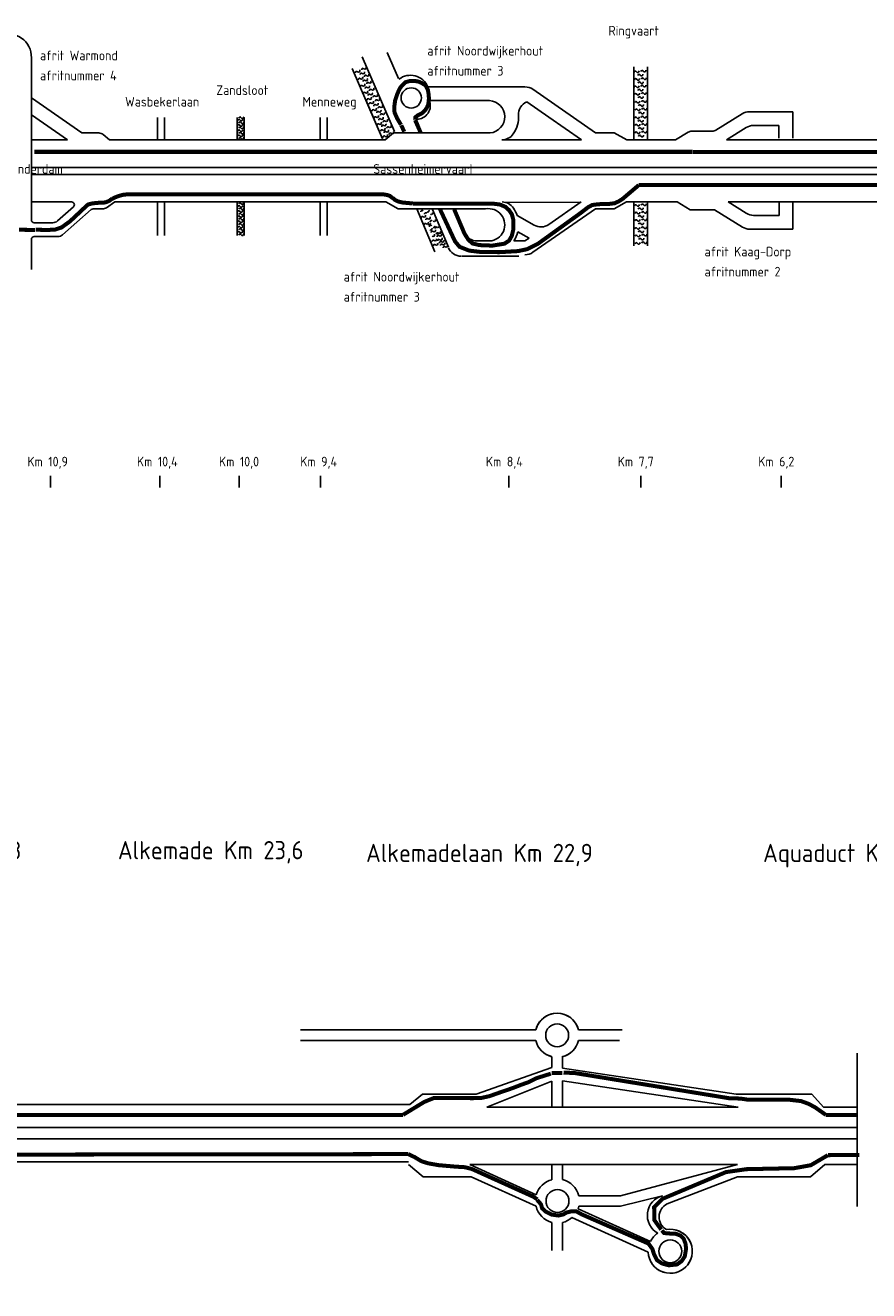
# Model space of a CAD drawing. Header units: metres. Extents: x 361 to 17837, y -7431 to 4905.
# Tile 28 of 29: x 13254 to 14722, y 1911 to 4113. Entities that reach past the tile are written whole.
import ezdxf

# ---------------------------------------------------------------- set-up
doc = ezdxf.new("R2010")
doc.units = ezdxf.units.M
doc.linetypes.add('ACAD_ISO03W100', pattern=[30, 12, -18])
for name, color, linetype in [('Tekenwerk', 7, 'Continuous'), ('VBL-XX-ONDERGROND', 7, 'Continuous'), ('VBL-XX-STEMPEL', 7, 'Continuous'), ('WEG-XX-STEMPEL', 7, 'Continuous')]:
    doc.layers.add(name, color=color, linetype=linetype)
doc.styles.add('ISO', font='ISO.SHX')
doc.styles.add('ISO35', font='ISO.SHX')

msp = doc.modelspace()

# ---------------------------------------------------------------- linework, layer by layer
at = {"color": 5, "linetype": 'ACAD_ISO03W100', "ltscale": 0.05, "const_width": 7, "flags": 128}
for points in [[(13932.8, 3948.28), (13933.125, 3952.292), (13936.162, 3955.22), (13940.175, 3957.389), (13945.489, 3960.208), (13950.153, 3964.762), (13953.515, 3969.859), (13955.684, 3975.172), (13956.878, 3985.638), (13956.01, 3994.529), (13955.034, 4000.385), (13950.913, 4008.192), (13944.08, 4012.421), (13938.44, 4014.806), (13932.15, 4015.89), (13923.799, 4015.89), (13916.207, 4013.722), (13911.543, 4009.276), (13906.771, 4004.071), (13901.901, 3993.729), (13898.083, 3982.276), (13896.992, 3974.777), (13896.446, 3967.824), (13896.992, 3961.007), (13901.452, 3950.841), (13908.137, 3939.631)], [(16796.255, 2055.313), (16888.587, 1951.723), (16912.401, 1928.749), (16934.962, 1919.978), (16958.776, 1917.054), (16991.363, 1914.13), (17035.231, 1914.965), (17085.191, 1914.965), (17095.815, 1917.88), (17109.686, 1929.708), (17116.214, 1944.8), (17117.03, 1968.865), (17117.03, 2534.712), (17114.076, 2546.153), (17110.191, 2551.097), (17105.07, 2555.334), (17099.772, 2558.159), (17091.649, 2560.984), (17081.937, 2561.866), (16958.051, 2561.866), (16910.898, 2563.488), (16825.035, 2573.041), (16732.61, 2588.176), (16645.363, 2610.88), (16538.02, 2646.618), (16463.684, 2675.917), (16410.792, 2703.072), (16385.775, 2720.937), (16363.617, 2747.378), (16325.465, 2817.793), (16273.028, 2926.26), (16231.44, 3036.535), (16173.579, 3175.735), (16099.444, 3293.241), (16022.353, 3395.724), (15931.897, 3500.676), (15845.907, 3579.948), (15730.882, 3670.385), (15632.608, 3727.327), (15541.035, 3771.988), (15458.286, 3806.053), (15348.582, 3841.151), (15230.318, 3870.3), (15102.72, 3886.85), (14943.395, 3892.366), (14416.42, 3892.366)], [(13243.285, 3756.908), (13271.314, 3756.61)], [(14170.346, 2289.201), (14188.807, 2289.383)], [(12612.149, 2144.941), (12637.704, 2146.77), (13920.88, 2148.311)], [(14651.119, 2146.471), (14705.759, 2146.77)], [(14145.129, 2068.691), (14151.788, 2060.995), (14153.868, 2053.922), (14160.11, 2048.097), (14170.097, 2043.105), (14181.957, 2041.441), (14190.695, 2043.313), (14196.105, 2046.641), (14204.843, 2048.722), (14213.582, 2048.514), (14222.529, 2043.521), (14338.948, 1992.602), (14345.604, 1983.331), (14348.817, 1973.31), (14353.957, 1963.546), (14362.181, 1958.15), (14374.003, 1954.809), (14388.583, 1956.339), (14396.55, 1961.992), (14402.075, 1970.343), (14404.388, 1983.833), (14403.232, 1992.954), (14399.95, 2001.467), (14395.102, 2006.314), (14386.7, 2009.545), (14378.621, 2010.029), (14371.835, 2010.352), (14366.018, 2010.999), (14362.14, 2015.522)]]:
    msp.add_lwpolyline(points, dxfattribs=at)
at = {"color": 1, "const_width": 7}
for points in [[(13908.681, 3938.764), (13913.874, 3927.447)], [(13942.031, 3926.825), (13932.757, 3947.797)], [(14415.943, 3892.509), (13269.903, 3892.509)], [(13975.834, 3793.173), (14002.09, 3736.923), (14010.128, 3727.28), (14027.007, 3720.583), (14047.636, 3718.173), (14079.518, 3717.905), (14111.936, 3719.78), (14127.208, 3722.994), (14145.962, 3732.101), (14220.884, 3786.099), (14234.046, 3796.275), (14241.223, 3800.051), (14250.667, 3801.184), (14260.489, 3801.94), (14271.066, 3801.94), (14280.133, 3803.073), (14287.31, 3806.472), (14293.354, 3810.249), (14322.066, 3834.647)], [(13272.507, 3756.908), (13294.274, 3756.61), (13305.903, 3757.206), (13317.233, 3760.784), (13332.142, 3771.516), (13351.036, 3789.205), (13357.596, 3795.465), (13363.56, 3800.831), (13371.61, 3802.918), (13381.748, 3803.813), (13389.203, 3803.813), (13395.166, 3805.005), (13400.832, 3807.39), (13405.603, 3811.265)], [(13893.413, 3812.576), (13898.132, 3808.623), (13903.489, 3806.073), (13911.013, 3804.288), (13928.869, 3802.63)], [(13929.304, 3802.473), (14067.415, 3802.473), (14080.306, 3800.851), (14089.768, 3796.843), (14096.022, 3791.231), (14101.154, 3783.856), (14103.445, 3775.195), (14103.671, 3757.335), (14100.958, 3746.031), (14096.209, 3737.892), (14088.242, 3732.666), (14067.014, 3729.315), (14044.446, 3730.208), (14032.603, 3733.113), (14025.452, 3739.591), (14018.749, 3750.091), (14000.65, 3792.761)], [(14169.005, 2288.313), (14144.196, 2280.498), (14130.603, 2273.703), (14117.349, 2268.946), (14102.396, 2263.17), (14080.646, 2255.695), (14062.295, 2249.239), (14047.002, 2245.842), (14031.998, 2245.657), (13966.052, 2246.198), (13948.755, 2239.172), (13911.666, 2216.603)], [(14647.535, 2216.603), (14628.62, 2229.835), (14617.465, 2235.81), (14604.318, 2240.589), (14583.602, 2242.979), (14512.291, 2242.979), (14498.746, 2244.97), (14479.038, 2245.582), (14211.023, 2289.33), (14191.079, 2290.244)], [(13920.88, 2148.311), (13931.985, 2143.042), (13943.843, 2135.891), (13955.325, 2132.315), (13973.207, 2129.116), (14003.323, 2126.482), (14019.134, 2125.541), (14031.745, 2122.341), (14138.551, 2074.129), (14145.506, 2069.559)], [(14361.015, 2016.959), (14349.08, 2033.602), (14348.766, 2055.896), (14362.899, 2070.34), (14473.568, 2116.952), (14509.079, 2122.085), (14592.674, 2123.839), (14621.339, 2128.972), (14651.119, 2146.471)]]:
    msp.add_lwpolyline(points, dxfattribs=at)
at = {"color": 180, "const_width": 7}
msp.add_lwpolyline([(13405.758, 3810.879), (13410.151, 3813.076), (13416.742, 3815.565), (13423.772, 3817.615), (13432.413, 3818.64), (13876.972, 3818.64), (13883.847, 3817.422), (13888.821, 3815.764), (13893.158, 3812.321)], dxfattribs=at)
at = {"layer": 'Tekenwerk', "color": 7}
msp.add_line((14371.368, 2061.908), (14493.689, 2109.034, 181985616.911), dxfattribs=at)
at = {"layer": 'Tekenwerk', "color": 5, "linetype": 'ACAD_ISO03W100', "ltscale": 0.05, "const_width": 7, "flags": 128}
for points in [[(14322.066, 3834.647), (14921.848, 3834.647), (15020.295, 3833.494), (15140.761, 3821.744), (15267.053, 3801.456), (15380.82, 3773.255), (15507.75, 3721.554), (15616.815, 3665.153), (15759.108, 3576.453), (15838.086, 3511.592), (15900.141, 3445.791), (15965.016, 3342.388), (16002.625, 3228.646), (16010.449, 3130.531), (16004.649, 3022.841), (15986.42, 2944.144), (15964.049, 2887.813), (15952.549, 2825.884), (15948.642, 2751.668), (15956.569, 2669.044), (15982.615, 2557.59), (16040.959, 2419.054), (16120.14, 2310.724), (16232.659, 2209.687), (16336.516, 2140.076), (16422.975, 2104.897), (16531.552, 2071.728), (16639.124, 2061.676), (16753.733, 2063.687), (16824.107, 2078.764), (16858.343, 2085.46), (16890.934, 2079.536), (16925.5, 2079.536), (17021.57, 2081.92), (17080.745, 2081.92)], [(13911.666, 2216.603), (12936.354, 2216.603), (12913.589, 2219.727), (12902.419, 2223.28), (12892.772, 2228.864)], [(14702.416, 2216.603), (14647.535, 2216.603)]]:
    msp.add_lwpolyline(points, dxfattribs=at)
at = {"layer": 'Tekenwerk', "color": 7}
for centre, radius, start, end in [((14179.957, 2355.139, 181985616.911), 38.354, 13.917203, 166.082797), ((14179.957, 2355.139, 181985616.911), 38.354, 193.917202, 256.353628), ((14179.957, 2355.139, 181985616.911), 38.354, 284.18835, 346.082798), ((14372.249, 2041.752, 363971233.823), 35.35, 104.747901, 240.875918), ((14382.859, 2039.099, 363971233.823), 25.54, 116.739988, 239.860708), ((14376.748, 1979.25, 181985616.911), 38.354, 182.045854, 100.079419), ((14376.748, 1979.25, 181985616.911), 38.354, 124.464187, 153.508053)]:
    msp.add_arc(centre, radius, start, end, dxfattribs=at)
at = {"layer": 'VBL-XX-ONDERGROND', "color": 7}
for p, q in [((14142.729, 2364.364, 181985616.911), (13733.386, 2364.364, 181985616.911)), ((14293.337, 2364.364, 181985616.911), (14217.185, 2364.364, 181985616.911)), ((14142.729, 2345.914, 181985616.911), (13733.386, 2345.914, 181985616.911)), ((14702.251, 2323.924, 181985616.911), (14702.251, 2057.327, 181985616.911)), ((14170.908, 2298.751, 181985616.911), (14038.928, 2252.786, 181985616.911)), ((14491.765, 2252.786, 181985616.911), (14189.358, 2297.941, 181985616.911)), ((14170.908, 2275.392, 181985616.911), (14057.351, 2229.951, 181985616.911)), ((13945.505, 2252.786, 181985616.911), (13923.334, 2234.721, 181985616.911)), ((13945.505, 2252.786, 181985616.911), (14038.928, 2252.786, 181985616.911)), ((14623.455, 2252.786, 181985616.911), (14491.765, 2252.786, 181985616.911)), ((14623.455, 2252.786, 181985616.911), (14643.209, 2229.951, 181985616.911)), ((13030.194, 2234.721, 181985616.911), (13923.334, 2234.721, 181985616.911)), ((13030.194, 2234.721, 181985616.911), (13923.334, 2234.721, 181985616.911)), ((14057.351, 2229.951, 181985616.911), (14494.732, 2229.951, 181985616.911)), ((14442.035, 2229.951, 181985616.911), (14494.732, 2229.951, 181985616.911)), ((14643.209, 2229.951, 181985616.911), (14702.251, 2229.951, 181985616.911)), ((13036.109, 2194.87, 181985616.911), (14702.251, 2194.87, 181985616.911)), ((13036.109, 2194.87, 181985616.911), (13849.656, 2194.87, 181985616.911)), ((13032.345, 2174.944, 181985616.911), (14702.251, 2174.944, 181985616.911)), ((13032.345, 2174.944, 181985616.911), (13849.656, 2174.944, 181985616.911)), ((13018.313, 2135.093, 181985616.911), (13425.62, 2135.093, 181985616.911)), ((13018.313, 2135.093, 181985616.911), (13425.62, 2135.093, 181985616.911)), ((13296.908, 2135.093, 181985616.911), (13425.62, 2135.093, 181985616.911)), ((13425.519, 2135.093, 181985616.911), (13849.656, 2135.093, 181985616.911)), ((13425.519, 2135.093, 181985616.911), (13921.035, 2135.093, 181985616.911)), ((13921.035, 2130.323, 181985616.911), (13946.735, 2109.034, 181985616.911)), ((14028.053, 2130.323, 181985616.911), (14493.689, 2130.323, 181985616.911)), ((14028.053, 2130.323, 181985616.911), (14143.72, 2077.529, 181985616.911)), ((14290.387, 2075.9, 181985616.911), (14493.689, 2130.323, 181985616.911)), ((14444.645, 2130.323, 181985616.911), (14493.689, 2130.323, 181985616.911)), ((14645.82, 2130.323, 181985616.911), (14620.926, 2109.034, 181985616.911)), ((14645.82, 2130.323, 181985616.911), (14702.251, 2130.323, 181985616.911)), ((13946.735, 2109.034, 181985616.911), (14030.262, 2109.034, 181985616.911)), ((14030.262, 2109.034, 181985616.911), (14143.278, 2057.45, 181985616.911)), ((14620.926, 2109.034, 181985616.911), (14493.689, 2109.034, 181985616.911)), ((14290.387, 2057.45, 181985616.911), (14363.25, 2075.938, 181985616.911)), ((14199.191, 2060.966, 181985616.911), (14199.527, 2060.814, 181985616.911)), ((14216.413, 2053.197, 181985616.911), (14342.421, 1996.358, 181985616.911)), ((14170.908, 2029.541, 181985616.911), (14170.908, 1980.379, 181985616.911)), ((14189.358, 2029.357, 181985616.911), (14189.358, 1980.379, 181985616.911)), ((14205.685, 2037.744, 181985616.911), (14338.418, 1977.881, 181985616.911))]:
    msp.add_line(p, q, dxfattribs=at)
at = {"layer": 'VBL-XX-ONDERGROND', "color": 7, "linetype": 'Continuous'}
for p, q in [((14288.505, 2345.914, 181985616.911), (14217.185, 2345.914, 181985616.911)), ((14170.908, 2317.868, 181985616.911), (14170.908, 2298.751, 181985616.911)), ((14189.358, 2317.955, 181985616.911), (14189.358, 2297.941, 181985616.911)), ((14170.908, 2275.392, 181985616.911), (14170.908, 2229.951, 181985616.911)), ((14189.358, 2276.115, 181985616.911), (14189.358, 2229.951, 181985616.911)), ((14189.358, 2276.115, 181985616.911), (14494.732, 2229.951, 181985616.911)), ((14170.908, 2130.323, 181985616.911), (14170.908, 2103.808, 181985616.911)), ((14189.358, 2130.323, 181985616.911), (14189.358, 2103.993, 181985616.911)), ((14217.734, 2075.9, 181985616.911), (14290.387, 2075.9, 181985616.911)), ((14217.734, 2057.45, 181985616.911), (14290.387, 2057.45, 181985616.911))]:
    msp.add_line(p, q, dxfattribs=at)
at = {"layer": 'VBL-XX-ONDERGROND', "color": 7}
msp.add_circle((14179.957, 2355.139, 181985616.911), 19.904, dxfattribs=at)
at = {"layer": 'VBL-XX-ONDERGROND', "color": 7, "linetype": 'Continuous'}
for centre in [(14180.506, 2066.675, 181985616.911), (14376.748, 1979.25, 181985616.911)]:
    msp.add_circle(centre, 19.904, dxfattribs=at)
at = {"layer": 'VBL-XX-ONDERGROND', "color": 7}
for start, end in [(104.491508, 166.082798), (13.917202, 76.655679), (193.917202, 255.508492), (283.344321, 346.082798)]:
    msp.add_arc((14179.957, 2355.139, 181985616.911), 38.354, start, end, dxfattribs=at)
at = {"layer": 'VBL-XX-ONDERGROND', "color": 7, "linetype": 'Continuous'}
for centre, start, end in [((14180.506, 2066.675, 181985616.911), 104.491508, 163.560793), ((14180.506, 2066.675, 181985616.911), 13.917202, 76.655679), ((14180.506, 2066.675, 181985616.911), 193.917202, 255.508492), ((14180.506, 2066.675, 181985616.911), 339.426592, 346.082798), ((14180.506, 2066.675, 181985616.911), 283.344321, 311.034432), ((14376.748, 1979.25, 181985616.911), 124.464187, 153.508053), ((14376.748, 1979.25, 181985616.911), 13.917202, 76.655679), ((14376.748, 1979.25, 181985616.911), 193.917202, 255.508492), ((14376.748, 1979.25, 181985616.911), 283.344321, 346.082798)]:
    msp.add_arc(centre, 38.354, start, end, dxfattribs=at)
at = {"layer": 'VBL-XX-STEMPEL', "color": 7, "linetype": 'Continuous'}
for p, q in [((13484.345, 3952.346, 181986093), (13484.345, 3913.406, 181986093)), ((13496.366, 3952.346, 181986093), (13496.366, 3913.406, 181986093)), ((13623.229, 3952.346, 181986093), (13623.229, 3913.406, 181986093)), ((13635.249, 3952.346, 181986093), (13635.249, 3913.406, 181986093)), ((13767.651, 3952.346, 181986093), (13767.651, 3913.406, 181986093)), ((13779.671, 3952.346, 181986093), (13779.671, 3913.406, 181986093)), ((13484.345, 3805.219, 181986093), (13484.345, 3746.772, 181986093)), ((13496.366, 3805.219, 181986093), (13496.366, 3746.772, 181986093)), ((13623.229, 3805.219, 181986093), (13623.229, 3746.772, 181986093)), ((13623.229, 3805.219, 181986093), (13623.229, 3765.105, 181986093)), ((13623.229, 3805.219, 181986093), (13623.229, 3782.871, 181986093)), ((13635.249, 3805.219, 181986093), (13635.249, 3746.772, 181986093)), ((13635.249, 3805.219, 181986093), (13635.249, 3765.105, 181986093)), ((13635.249, 3805.219, 181986093), (13635.249, 3782.871, 181986093)), ((13767.651, 3805.219, 181986093), (13767.651, 3746.772, 181986093)), ((13779.671, 3805.219, 181986093), (13779.671, 3746.772, 181986093))]:
    msp.add_line(p, q, dxfattribs=at)
for centre, radius, start, end in [((13831.035, 4030.77, 181986093), 2.036, 34.377526, 197.984166), ((13834.34, 4033.872, 181986093), 2.54, 230.217938, 31.386863), ((13841.854, 4035.921, 181986093), 2.036, 34.377526, 197.984166), ((13842.452, 4030.682, 181986093), 2.54, 230.217938, 31.386863), ((13845.16, 4039.023, 181986093), 2.54, 230.217938, 31.386863), ((14315.973, 4030.997, 181986093), 2.036, 14.87531, 178.48195), ((14320.125, 4032.817, 181986093), 2.54, 210.715722, 11.884647), ((14327.892, 4032.241, 181986093), 2.036, 14.87531, 178.48195), ((14332.044, 4034.061, 181986093), 2.54, 210.715722, 11.884647), ((13836.021, 4018.689, 181986093), 2.036, 34.377526, 197.984166), ((13839.146, 4027.58, 181986093), 2.036, 34.377526, 197.984166), ((13839.699, 4006.304, 181986093), 2.036, 34.377526, 197.984166), ((13839.327, 4021.791, 181986093), 2.54, 230.217938, 31.386863), ((13843.005, 4009.406, 181986093), 2.54, 230.217938, 31.386863), ((13844.133, 4015.499, 181986093), 2.036, 34.377526, 197.984166), ((13846.84, 4023.841, 181986093), 2.036, 34.377526, 197.984166), ((13847.438, 4018.601, 181986093), 2.54, 230.217938, 31.386863), ((13850.519, 4011.455, 181986093), 2.036, 34.377526, 197.984166), ((13850.146, 4026.942, 181986093), 2.54, 230.217938, 31.386863), ((13853.825, 4014.557, 181986093), 2.54, 230.217938, 31.386863), ((14316.64, 4017.944, 181986093), 2.036, 14.87531, 178.48195), ((14320.792, 4019.765, 181986093), 2.54, 210.715722, 11.884647), ((14322.555, 4025.282, 181986093), 2.036, 14.87531, 178.48195), ((14323.222, 4012.23, 181986093), 2.036, 14.87531, 178.48195), ((14326.706, 4027.102, 181986093), 2.54, 210.715722, 11.884647), ((14327.374, 4014.05, 181986093), 2.54, 210.715722, 11.884647), ((14327.892, 4006.286, 181986093), 2.036, 14.87531, 178.48195), ((14328.559, 4019.188, 181986093), 2.036, 14.87531, 178.48195), ((14332.044, 4008.106, 181986093), 2.54, 210.715722, 11.884647), ((14332.711, 4021.009, 181986093), 2.54, 210.715722, 11.884647), ((13844.686, 3994.223, 181986093), 2.036, 34.377526, 197.984166), ((13847.811, 4003.114, 181986093), 2.036, 34.377526, 197.984166), ((13847.992, 3997.325, 181986093), 2.54, 230.217938, 31.386863), ((13851.117, 4006.216, 181986093), 2.54, 230.217938, 31.386863), ((13852.797, 3991.033, 181986093), 2.036, 34.377526, 197.984166), ((13854.339, 3986.207, 181986093), 2.54, 230.217938, 31.386863), ((13855.505, 3999.375, 181986093), 2.036, 34.377526, 197.984166), ((13856.103, 3994.135, 181986093), 2.54, 230.217938, 31.386863), ((13858.811, 4002.477, 181986093), 2.54, 230.217938, 31.386863), ((13861.852, 3988.256, 181986093), 2.036, 34.377526, 197.984166), ((13865.158, 3991.358, 181986093), 2.54, 230.217938, 31.386863), ((14315.973, 4005.042, 181986093), 2.036, 14.87531, 178.48195), ((14316.64, 3991.99, 181986093), 2.036, 14.87531, 178.48195), ((14320.125, 4006.862, 181986093), 2.54, 210.715722, 11.884647), ((14320.792, 3993.81, 181986093), 2.54, 210.715722, 11.884647), ((14322.555, 3999.327, 181986093), 2.036, 14.87531, 178.48195), ((14323.222, 3986.275, 181986093), 2.036, 14.87531, 178.48195), ((14326.706, 4001.147, 181986093), 2.54, 210.715722, 11.884647), ((14327.374, 3988.095, 181986093), 2.54, 210.715722, 11.884647), ((14328.559, 3993.233, 181986093), 2.036, 14.87531, 178.48195), ((14332.711, 3995.054, 181986093), 2.54, 210.715722, 11.884647), ((13851.033, 3983.105, 181986093), 2.036, 34.377526, 197.984166), ((13854.74, 3976.078, 181986093), 2.036, 34.377526, 197.984166), ((13858.046, 3979.18, 181986093), 2.54, 230.217938, 31.386863), ((13859.726, 3963.998, 181986093), 2.036, 34.377526, 197.984166), ((13862.851, 3972.889, 181986093), 2.036, 34.377526, 197.984166), ((13863.032, 3967.1, 181986093), 2.54, 230.217938, 31.386863), ((13865.559, 3981.23, 181986093), 2.036, 34.377526, 197.984166), ((13866.157, 3975.991, 181986093), 2.54, 230.217938, 31.386863), ((13868.865, 3984.332, 181986093), 2.54, 230.217938, 31.386863), ((13870.546, 3969.149, 181986093), 2.036, 34.377526, 197.984166), ((13871.144, 3963.91, 181986093), 2.54, 230.217938, 31.386863), ((13873.851, 3972.251, 181986093), 2.54, 230.217938, 31.386863), ((14317.051, 3978.107, 181986093), 2.036, 14.87531, 178.48195), ((14317.718, 3965.055, 181986093), 2.036, 14.87531, 178.48195), ((14321.203, 3979.928, 181986093), 2.54, 210.715722, 11.884647), ((14321.87, 3966.875, 181986093), 2.54, 210.715722, 11.884647), ((14323.632, 3972.392, 181986093), 2.036, 14.87531, 178.48195), ((14327.784, 3974.213, 181986093), 2.54, 210.715722, 11.884647), ((14328.969, 3979.351, 181986093), 2.036, 14.87531, 178.48195), ((14329.637, 3966.299, 181986093), 2.036, 14.87531, 178.48195), ((14333.121, 3981.172, 181986093), 2.54, 210.715722, 11.884647), ((14333.788, 3968.119, 181986093), 2.54, 210.715722, 11.884647), ((13626.086, 3946.902, 181986093), 2.036, 14.87531, 178.48195), ((13627.901, 3951.179, 181986093), 2.036, 14.87531, 178.48195), ((13628.273, 3942.641, 181986093), 2.036, 14.87531, 178.48195), ((13630.237, 3948.722, 181986093), 2.54, 210.715722, 11.884647), ((13632.053, 3952.999, 181986093), 2.54, 210.715722, 11.884647), ((13632.424, 3944.462, 181986093), 2.54, 210.715722, 11.884647), ((13863.405, 3951.613, 181986093), 2.036, 34.377526, 197.984166), ((13866.71, 3954.714, 181986093), 2.54, 230.217938, 31.386863), ((13867.838, 3960.808, 181986093), 2.036, 34.377526, 197.984166), ((13871.516, 3948.423, 181986093), 2.036, 34.377526, 197.984166), ((13871.697, 3942.634, 181986093), 2.54, 230.217938, 31.386863), ((13874.224, 3956.764, 181986093), 2.036, 34.377526, 197.984166), ((13874.822, 3951.525, 181986093), 2.54, 230.217938, 31.386863), ((13877.53, 3959.866, 181986093), 2.54, 230.217938, 31.386863), ((13879.21, 3944.683, 181986093), 2.036, 34.377526, 197.984166), ((13882.516, 3947.785, 181986093), 2.54, 230.217938, 31.386863), ((14316.561, 3951.173, 181986093), 2.036, 14.87531, 178.48195), ((14320.713, 3952.993, 181986093), 2.54, 210.715722, 11.884647), ((14323.142, 3945.458, 181986093), 2.036, 14.87531, 178.48195), ((14324.299, 3959.34, 181986093), 2.036, 14.87531, 178.48195), ((14327.294, 3947.278, 181986093), 2.54, 210.715722, 11.884647), ((14328.451, 3961.161, 181986093), 2.54, 210.715722, 11.884647), ((14328.48, 3952.417, 181986093), 2.036, 14.87531, 178.48195), ((14332.631, 3954.237, 181986093), 2.54, 210.715722, 11.884647), ((13625.734, 3937.967, 181986093), 2.036, 14.87531, 178.48195), ((13625.734, 3919.634, 181986093), 2.036, 14.87531, 178.48195), ((13626.086, 3928.569, 181986093), 2.036, 14.87531, 178.48195), ((13627.901, 3933.413, 181986093), 2.036, 14.87531, 178.48195), ((13628.273, 3924.308, 181986093), 2.036, 14.87531, 178.48195), ((13629.886, 3939.787, 181986093), 2.54, 210.715722, 11.884647), ((13629.886, 3921.454, 181986093), 2.54, 210.715722, 11.884647), ((13630.237, 3930.389, 181986093), 2.54, 210.715722, 11.884647), ((13632.053, 3935.234, 181986093), 2.54, 210.715722, 11.884647), ((13632.424, 3926.129, 181986093), 2.54, 210.715722, 11.884647), ((13868.391, 3939.532, 181986093), 2.036, 34.377526, 197.984166), ((13874.738, 3929.007, 181986093), 2.036, 34.377526, 197.984166), ((13876.503, 3936.935, 181986093), 2.036, 34.377526, 197.984166), ((13878.044, 3932.109, 181986093), 2.54, 230.217938, 31.386863), ((13878.959, 3918.284, 181986093), 2.036, 34.377526, 197.984166), ((13879.808, 3940.037, 181986093), 2.54, 230.217938, 31.386863), ((13880.724, 3926.213, 181986093), 2.036, 34.377526, 197.984166), ((13882.265, 3921.386, 181986093), 2.54, 230.217938, 31.386863), ((13884.03, 3929.315, 181986093), 2.54, 230.217938, 31.386863), ((13885.557, 3934.158, 181986093), 2.036, 34.377526, 197.984166), ((13888.863, 3937.26, 181986093), 2.54, 230.217938, 31.386863), ((13889.779, 3923.436, 181986093), 2.036, 34.377526, 197.984166), ((13893.085, 3926.538, 181986093), 2.54, 230.217938, 31.386863), ((14317.228, 3938.121, 181986093), 2.036, 14.87531, 178.48195), ((14317.228, 3925.094, 181986093), 2.036, 14.87531, 178.48195), ((14321.38, 3939.941, 181986093), 2.54, 210.715722, 11.884647), ((14321.38, 3926.915, 181986093), 2.54, 210.715722, 11.884647), ((14323.81, 3932.406, 181986093), 2.036, 14.87531, 178.48195), ((14323.81, 3919.379, 181986093), 2.036, 14.87531, 178.48195), ((14327.961, 3934.226, 181986093), 2.54, 210.715722, 11.884647), ((14327.961, 3921.2, 181986093), 2.54, 210.715722, 11.884647), ((14329.147, 3939.365, 181986093), 2.036, 14.87531, 178.48195), ((14329.147, 3926.338, 181986093), 2.036, 14.87531, 178.48195), ((14333.299, 3941.185, 181986093), 2.54, 210.715722, 11.884647), ((14333.299, 3928.158, 181986093), 2.54, 210.715722, 11.884647), ((13627.901, 3915.08, 181986093), 2.036, 14.87531, 178.48195), ((13632.053, 3916.901, 181986093), 2.54, 210.715722, 11.884647), ((13625.734, 3787.979, 181986093), 2.036, 14.87531, 178.48195), ((13626.086, 3796.914, 181986093), 2.036, 14.87531, 178.48195), ((13627.901, 3801.759, 181986093), 2.036, 14.87531, 178.48195), ((13628.273, 3792.654, 181986093), 2.036, 14.87531, 178.48195), ((13629.886, 3789.8, 181986093), 2.54, 210.715722, 11.884647), ((13630.237, 3798.735, 181986093), 2.54, 210.715722, 11.884647), ((13632.053, 3803.579, 181986093), 2.54, 210.715722, 11.884647), ((13632.424, 3794.474, 181986093), 2.54, 210.715722, 11.884647), ((13944.883, 3788.688, 181986093), 2.036, 34.377526, 197.984166), ((13954.567, 3789.831, 181986093), 2.54, 230.217938, 31.386863), ((14316.561, 3798.381, 181986093), 2.036, 14.87531, 178.48195), ((14320.713, 3800.202, 181986093), 2.54, 210.715722, 11.884647), ((14321.38, 3787.15, 181986093), 2.54, 210.715722, 11.884647), ((14323.142, 3792.667, 181986093), 2.036, 14.87531, 178.48195), ((14327.294, 3794.487, 181986093), 2.54, 210.715722, 11.884647), ((14328.48, 3799.625, 181986093), 2.036, 14.87531, 178.48195), ((14329.147, 3786.573, 181986093), 2.036, 14.87531, 178.48195), ((14332.631, 3801.446, 181986093), 2.54, 210.715722, 11.884647), ((14333.299, 3788.393, 181986093), 2.54, 210.715722, 11.884647), ((13625.734, 3770.214, 181986093), 2.036, 14.87531, 178.48195), ((13626.086, 3779.148, 181986093), 2.036, 14.87531, 178.48195), ((13627.901, 3783.426, 181986093), 2.036, 14.87531, 178.48195), ((13627.901, 3765.66, 181986093), 2.036, 14.87531, 178.48195), ((13628.273, 3774.888, 181986093), 2.036, 14.87531, 178.48195), ((13629.886, 3772.034, 181986093), 2.54, 210.715722, 11.884647), ((13630.237, 3780.969, 181986093), 2.54, 210.715722, 11.884647), ((13632.053, 3785.246, 181986093), 2.54, 210.715722, 11.884647), ((13632.053, 3767.48, 181986093), 2.54, 210.715722, 11.884647), ((13632.424, 3776.708, 181986093), 2.54, 210.715722, 11.884647), ((13945.212, 3777.975, 181986093), 2.036, 34.377526, 197.984166), ((13948.518, 3781.077, 181986093), 2.54, 230.217938, 31.386863), ((13950.198, 3765.894, 181986093), 2.036, 34.377526, 197.984166), ((13951.27, 3784.644, 181986093), 2.036, 34.377526, 197.984166), ((13953.324, 3774.785, 181986093), 2.036, 34.377526, 197.984166), ((13953.504, 3768.996, 181986093), 2.54, 230.217938, 31.386863), ((13956.63, 3777.887, 181986093), 2.54, 230.217938, 31.386863), ((13956.854, 3767.917, 181986093), 2.54, 230.217938, 31.386863), ((13961.018, 3771.046, 181986093), 2.036, 34.377526, 197.984166), ((13960.954, 3785.787, 181986093), 2.54, 230.217938, 31.386863), ((13965.94, 3773.706, 181986093), 2.54, 230.217938, 31.386863), ((14317.228, 3785.329, 181986093), 2.036, 14.87531, 178.48195), ((14317.228, 3772.303, 181986093), 2.036, 14.87531, 178.48195), ((14321.38, 3774.123, 181986093), 2.54, 210.715722, 11.884647), ((14323.81, 3779.614, 181986093), 2.036, 14.87531, 178.48195), ((14323.81, 3766.588, 181986093), 2.036, 14.87531, 178.48195), ((14327.961, 3781.435, 181986093), 2.54, 210.715722, 11.884647), ((14327.961, 3768.408, 181986093), 2.54, 210.715722, 11.884647), ((14329.147, 3773.547, 181986093), 2.036, 14.87531, 178.48195), ((14333.299, 3775.367, 181986093), 2.54, 210.715722, 11.884647), ((13625.734, 3751.881, 181986093), 2.036, 14.87531, 178.48195), ((13626.086, 3760.816, 181986093), 2.036, 14.87531, 178.48195), ((13627.901, 3747.327, 181986093), 2.036, 14.87531, 178.48195), ((13628.273, 3756.555, 181986093), 2.036, 14.87531, 178.48195), ((13629.886, 3753.701, 181986093), 2.54, 210.715722, 11.884647), ((13630.237, 3762.636, 181986093), 2.54, 210.715722, 11.884647), ((13632.053, 3749.148, 181986093), 2.54, 210.715722, 11.884647), ((13632.424, 3758.376, 181986093), 2.54, 210.715722, 11.884647), ((13959.926, 3762.856, 181986093), 2.036, 34.377526, 197.984166), ((13959.851, 3758.471, 181986093), 2.54, 230.217938, 31.386863), ((13962.531, 3752.575, 181986093), 2.036, 34.377526, 197.984166), ((13964.073, 3747.749, 181986093), 2.54, 230.217938, 31.386863), ((13965.837, 3755.677, 181986093), 2.54, 230.217938, 31.386863), ((13967.365, 3760.521, 181986093), 2.036, 34.377526, 197.984166), ((13969.937, 3759.825, 181986093), 2.036, 34.377526, 197.984166), ((13971.586, 3749.798, 181986093), 2.036, 34.377526, 197.984166), ((13972.287, 3763.181, 181986093), 2.54, 230.217938, 31.386863), ((13973.024, 3745.35, 181986093), 2.036, 34.377526, 197.984166), ((13974.159, 3749.102, 181986093), 2.036, 34.377526, 197.984166), ((13974.892, 3752.9, 181986093), 2.54, 230.217938, 31.386863), ((13976.33, 3748.452, 181986093), 2.54, 230.217938, 31.386863), ((14317.051, 3758.519, 181986093), 2.036, 14.87531, 178.48195), ((14317.718, 3745.466, 181986093), 2.036, 14.87531, 178.48195), ((14321.203, 3760.339, 181986093), 2.54, 210.715722, 11.884647), ((14321.87, 3747.287, 181986093), 2.54, 210.715722, 11.884647), ((14323.632, 3752.804, 181986093), 2.036, 14.87531, 178.48195), ((14327.784, 3754.624, 181986093), 2.54, 210.715722, 11.884647), ((14328.969, 3759.762, 181986093), 2.036, 14.87531, 178.48195), ((14329.637, 3746.71, 181986093), 2.036, 14.87531, 178.48195), ((14333.121, 3761.583, 181986093), 2.54, 210.715722, 11.884647), ((14333.788, 3748.531, 181986093), 2.54, 210.715722, 11.884647), ((13964.335, 3736.918, 181986093), 2.036, 34.377526, 197.984166), ((13966.517, 3729.316, 181986093), 2.036, 34.377526, 197.984166), ((13967.641, 3740.02, 181986093), 2.54, 230.217938, 31.386863), ((13969.823, 3732.418, 181986093), 2.54, 230.217938, 31.386863), ((13974.27, 3738.3, 181986093), 2.036, 34.377526, 197.984166), ((13977.336, 3734.468, 181986093), 2.036, 34.377526, 197.984166), ((13977.576, 3741.402, 181986093), 2.54, 230.217938, 31.386863), ((13978.774, 3730.019, 181986093), 2.036, 34.377526, 197.984166), ((13980.642, 3737.57, 181986093), 2.54, 230.217938, 31.386863), ((13982.08, 3733.121, 181986093), 2.54, 230.217938, 31.386863), ((13983.477, 3726.043, 181986093), 2.036, 34.377526, 197.984166), ((13986.783, 3729.145, 181986093), 2.54, 230.217938, 31.386863), ((14317.718, 3732.44, 181986093), 2.036, 14.87531, 178.48195), ((14321.87, 3734.26, 181986093), 2.54, 210.715722, 11.884647), ((14324.299, 3739.752, 181986093), 2.036, 14.87531, 178.48195), ((14328.451, 3741.572, 181986093), 2.54, 210.715722, 11.884647), ((14329.637, 3733.684, 181986093), 2.036, 14.87531, 178.48195), ((14333.788, 3735.504, 181986093), 2.54, 210.715722, 11.884647)]:
    msp.add_arc(centre, radius, start, end, dxfattribs=at)
at = {"layer": 'WEG-XX-STEMPEL', "color": 7}
for p, q in [((13265.029, 4058.235, 181986093), (13265.029, 3773.965, 181986093)), ((13840.439, 4058.001, 181986093), (13896.845, 3927.831, 181986093)), ((13884.136, 4065.156, 181986093), (13903.659, 4020.103, 181986093)), ((13823.188, 4037.623, 181986093), (13876.21, 3915.261, 181986093)), ((14313.127, 4040.293, 181986093), (14313.127, 3913.406, 181986093)), ((14337.169, 4040.293, 181986093), (14337.169, 3913.406, 181986093)), ((13265.029, 3986.327, 181986093), (13352.972, 3925.427, 181986093)), ((13954.921, 4005.62, 181986093), (14123.965, 4005.62, 181986093)), ((14137.676, 4001.327, 181986093), (14246.486, 3925.781, 181986093)), ((13846.893, 3982.932, 181986093), (13876.215, 3915.264, 181986093)), ((13957.062, 3981.579, 181986093), (14062.383, 3981.579, 181986093)), ((14062.383, 3981.579, 181986093), (14038.399, 3981.579, 181986093)), ((14126.982, 3979.484, 181986093), (14165.391, 3952.816, 181986093)), ((13265.029, 3957.084, 181986093), (13328.102, 3913.406, 181986093)), ((13934.947, 3948.107, 181986093), (13944.618, 3925.427, 181986093)), ((14222.154, 3913.406, 181986093), (14165.391, 3952.816, 181986093)), ((14501.968, 3958.752, 181986093), (14456.393, 3930.283, 181986093)), ((14514.705, 3962.403, 181986093), (14590.06, 3962.403, 181986093)), ((14590.06, 3962.403, 181986093), (14590.06, 3916.437, 181986093)), ((13382.239, 3925.427, 181986093), (13352.972, 3925.427, 181986093)), ((13389.997, 3922.589, 181986093), (13400.866, 3913.406, 181986093)), ((13895.133, 3925.427, 181986093), (13880.767, 3913.406, 181986093)), ((13895.133, 3925.427, 181986093), (14063.326, 3925.427, 181986093)), ((14057.985, 3925.427, 181986093), (14063.326, 3925.427, 181986093)), ((14246.486, 3925.781, 181986093), (14279.39, 3925.781, 181986093)), ((14279.39, 3925.781, 181986093), (14301.509, 3913.406, 181986093)), ((14408.109, 3926.762, 181986093), (14385.702, 3913.406, 181986093)), ((14414.264, 3928.458, 181986093), (14450.025, 3928.458, 181986093)), ((14508.86, 3934.71, 181986093), (14474.754, 3913.406, 181986093)), ((14521.597, 3938.361, 181986093), (14566.019, 3938.361, 181986093)), ((14566.019, 3938.361, 181986093), (14566.019, 3916.437, 181986093)), ((13265.029, 3913.406, 181986093), (13328.102, 3913.406, 181986093)), ((13400.866, 3913.406, 181986093), (13880.767, 3913.406, 181986093)), ((14083.823, 3913.406, 181986093), (14222.154, 3913.406, 181986093)), ((14301.509, 3913.406, 181986093), (14385.702, 3913.406, 181986093)), ((14474.754, 3913.406, 181986093), (14931.131, 3913.406, 181986093)), ((14474.754, 3913.406, 181986093), (14931.131, 3913.406, 181986093)), ((13265.029, 3865.323, 181986093), (13895.133, 3865.323, 181986093)), ((13895.133, 3865.323, 181986093), (14934.989, 3865.478, 181986093)), ((13265.029, 3853.302, 181986093), (13895.133, 3853.302, 181986093)), ((13895.133, 3853.302, 181986093), (14931.131, 3853.302, 181986093)), ((13265.029, 3805.219, 181986093), (13335.019, 3805.219, 181986093)), ((13310.216, 3772.157, 181986093), (13338.197, 3796.803, 181986093)), ((13319.295, 3748.116, 181986093), (13369.116, 3791.998, 181986093)), ((13388.838, 3793.199, 181986093), (13372.294, 3793.199, 181986093)), ((13395.692, 3795.344, 181986093), (13409.919, 3805.219, 181986093)), ((13409.919, 3805.219, 181986093), (13881.554, 3805.219, 181986093)), ((13903.12, 3793.199, 181986093), (13881.554, 3805.219, 181986093)), ((13903.12, 3793.199, 181986093), (14055.473, 3793.199, 181986093)), ((13935.509, 3793.199, 181986093), (13967.346, 3718.54, 181986093)), ((13962.848, 3791.996, 181986093), (13990.663, 3726.768, 181986093)), ((14001.004, 3793.199, 181986093), (14018.568, 3752.012, 181986093)), ((14220.012, 3804.393, 181986093), (14087.091, 3805.028, 181986093)), ((14137.676, 3717.653, 181986093), (14246.486, 3793.199, 181986093)), ((14221.645, 3805.219, 181986093), (14165.391, 3766.163, 181986093)), ((14246.486, 3793.199, 181986093), (14279.39, 3793.199, 181986093)), ((14279.39, 3793.199, 181986093), (14300.876, 3805.219, 181986093)), ((14300.876, 3805.219, 181986093), (14388.805, 3805.219, 181986093)), ((14313.127, 3805.219, 181986093), (14313.127, 3728.767, 181986093)), ((14313.127, 3805.219, 181986093), (14313.127, 3743.901, 181986093)), ((14337.169, 3805.219, 181986093), (14337.169, 3728.767, 181986093)), ((14337.169, 3805.219, 181986093), (14337.169, 3743.901, 181986093)), ((14411.244, 3791.844, 181986093), (14388.805, 3805.219, 181986093)), ((14411.244, 3791.844, 181986093), (14453.761, 3791.844, 181986093)), ((14502.259, 3761.55, 181986093), (14453.761, 3791.844, 181986093)), ((14509.151, 3785.592, 181986093), (14477.729, 3805.219, 181986093)), ((14477.729, 3805.219, 181986093), (14931.01, 3805.219, 181986093)), ((14477.729, 3805.219, 181986093), (14931.01, 3805.219, 181986093)), ((14566.309, 3781.941, 181986093), (14566.309, 3803.865, 181986093)), ((14590.351, 3757.899, 181986093), (14590.351, 3803.865, 181986093)), ((13269.837, 3769.157, 181986093), (13302.271, 3769.157, 181986093)), ((14110.253, 3781.815, 181986093), (14139.794, 3765.013, 181986093)), ((14521.888, 3781.941, 181986093), (14566.309, 3781.941, 181986093)), ((13269.837, 3745.116, 181986093), (13311.349, 3745.116, 181986093)), ((14111.455, 3753.473, 181986093), (14131.057, 3742.325, 181986093)), ((14514.996, 3757.899, 181986093), (14590.351, 3757.899, 181986093)), ((13265.029, 3740.307, 181986093), (13265.029, 3687.825, 181986093)), ((14040.682, 3737.401, 181986093), (14062.383, 3737.401, 181986093)), ((14104.647, 3737.401, 181986093), (14123.965, 3737.401, 181986093)), ((14131.057, 3742.325, 181986093), (14123.965, 3737.401, 181986093)), ((14013.98, 3710.955, 181986093), (14113.147, 3710.955, 181986093)), ((13298.025, 3308.129, 181986093), (13298.025, 3328.784, 181986093)), ((13488.67, 3308.129, 181986093), (13488.67, 3328.784, 181986093)), ((13626.702, 3308.129, 181986093), (13626.702, 3328.784, 181986093)), ((13768.142, 3308.129, 181986093), (13768.142, 3328.784, 181986093)), ((14095.918, 3308.129, 181986093), (14095.918, 3328.784, 181986093)), ((14325.315, 3308.129, 181986093), (14325.315, 3328.784, 181986093)), ((14569.892, 3308.129, 181986093), (14569.892, 3328.784, 181986093))]:
    msp.add_line(p, q, dxfattribs=at)
msp.add_circle((13926, 3986.318, 181986093), 17.636, dxfattribs=at)
for centre, radius, start, end in [((13224.906, 4057.456, 181986093), 40.13, 358.242242, 113.118612), ((13924.709, 3993.007, 181986093), 32.739, 22.659374, 127.925453), ((14123.965, 3981.579, 181986093), 24.042, 55.227864, 90), ((13935.201, 3973.175, 181986093), 24.042, 270, 23.094912), ((14060.655, 3953.466, 181986093), 28.166, 275.441535, 86.483564), ((14136.796, 3957.537, 181986093), 24.042, 114.092242, 183.060746), ((14060.655, 3953.466, 181986093), 52.207, 325.339798, 3.060746), ((14514.705, 3938.361, 181986093), 24.042, 90, 121.990772), ((13382.239, 3913.406, 181986093), 12.021, 49.808469, 90), ((14083.823, 3937.448, 181986093), 24.042, 270, 325.339798), ((14414.264, 3916.437, 181986093), 12.021, 90, 120.798298), ((14450.025, 3940.478, 181986093), 12.021, 270, 301.990772), ((14521.597, 3914.32, 181986093), 24.042, 90, 121.990772), ((13335.019, 3800.411, 181986093), 4.808, 311.373802, 90), ((13372.294, 3788.39, 181986093), 4.808, 90, 131.373802), ((13388.838, 3805.219, 181986093), 12.021, 270, 304.765345), ((14060.655, 3765.514, 181986093), 28.166, 273.516436, 100.603103), ((14084.064, 3781.178, 181986093), 24.042, 33.789287, 90), ((14060.655, 3765.514, 181986093), 52.207, 18.194648, 33.789287), ((13269.837, 3773.965, 181986093), 4.808, 180, 270), ((13302.271, 3781.178, 181986093), 12.021, 270, 311.373802), ((14151.68, 3785.911, 181986093), 24.042, 240.371057, 304.772136), ((14521.888, 3805.982, 181986093), 24.042, 238.009228, 270), ((13269.837, 3740.307, 181986093), 4.808, 90, 180), ((13311.349, 3757.136, 181986093), 12.021, 270, 311.373802), ((14040.682, 3761.442, 181986093), 24.042, 203.094912, 270), ((14060.655, 3765.514, 181986093), 52.207, 327.419528, 346.665909), ((14514.996, 3781.941, 181986093), 24.042, 238.009228, 270), ((14012.778, 3734.997, 181986093), 24.042, 203.094912, 270), ((14127.573, 3742.833, 181986093), 2.404, 270, 304.772136), ((14123.965, 3737.401, 181986093), 24.042, 270, 304.772136)]:
    msp.add_arc(centre, radius, start, end, dxfattribs=at)

# ---------------------------------------------------------------- texts
at = {"layer": 'VBL-XX-ONDERGROND', "color": 7, "style": 'ISO35'}
for s, p in [('provweg Km 24,8', (12943.771, 2661.021, 181985616.911)), ('Alkemade Km 23,6', (13415.626, 2661.437, 181985616.911)), ('Alkemadelaan Km 22,9', (13847.41, 2656.667, 181985616.911)), ('Aquaduct Km 21,5', (14538.329, 2656.667, 181985616.911))]:
    msp.add_text(s, height=31.70206, dxfattribs=at).set_placement(p)
at = {"layer": 'WEG-XX-STEMPEL', "color": 7, "style": 'ISO'}
for s, height, p in [('Ringvaart', 16.8291, (14269.258, 4094.912, 181986093)), ('afrit Noordwijkerhout', 16.82906, (13954.025, 4060.103, 181986093)), ('afrit Warmond', 16.82906, (13280.041, 4051.827, 181986093)), ('afritnummer 4', 16.82906, (13280.041, 4016.967, 181986093)), ('afritnummer 3', 16.82906, (13954.025, 4025.243, 181986093)), ('Zandsloot', 16.8291, (13586.753, 3991.484, 181986093)), ('Wasbekerlaan', 16.82906, (13428.075, 3971.362, 181986093)), ('Menneweg', 16.8291, (13736.729, 3971.362, 181986093)), ('Warmonderdam', 16.82906, (13179.771, 3854.344, 181986093)), ('Sassenheimervaart', 16.82906, (13859.954, 3854.344, 181986093)), ('afrit Kaag-Dorp', 16.82906, (14436.437, 3710.437, 181986093)), ('afrit Noordwijkerhout', 16.82906, (13808.48, 3666.76, 181986093)), ('afritnummer 2 ', 16.82906, (14436.437, 3675.577, 181986093)), ('afritnummer 3', 16.82906, (13808.48, 3631.899, 181986093)), ('Km 10,9', 16.8291, (13258.055, 3345.059, 181986093)), ('Km 10,4', 16.8291, (13448.701, 3345.059, 181986093)), ('Km 10,0', 16.8291, (13591.419, 3345.059, 181986093)), ('Km 9,4', 16.8291, (13732.859, 3345.059, 181986093)), ('Km 8,4', 16.8291, (14055.949, 3345.059, 181986093)), ('Km 7,7', 16.8291, (14285.346, 3345.059, 181986093)), ('Km 6,2', 16.8291, (14529.922, 3345.059, 181986093))]:
    msp.add_text(s, height=height, dxfattribs=at).set_placement(p)

doc.saveas('drawing.dxf')
